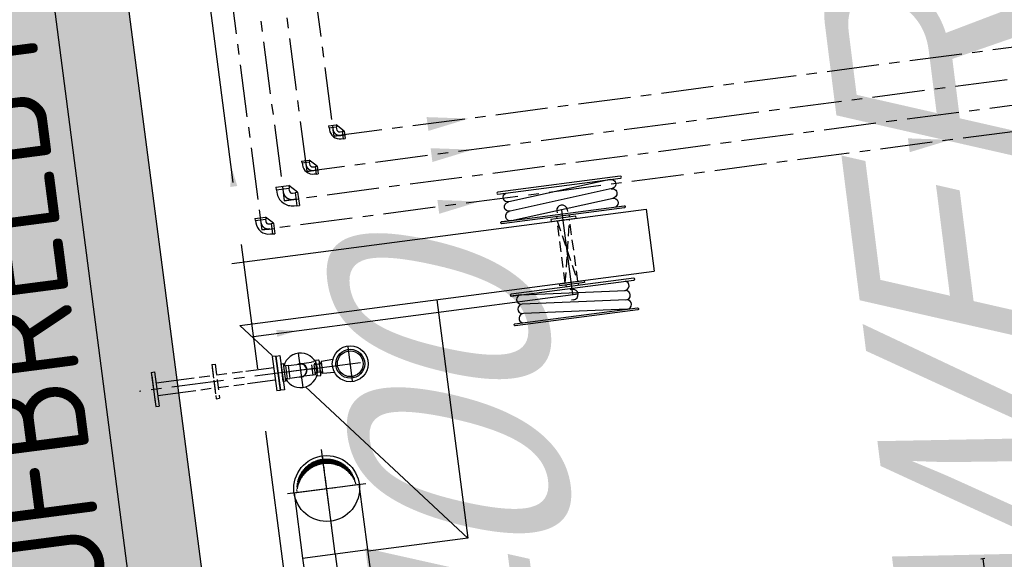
# Model space of a CAD drawing. Extents: x 117893332 to 118394757, y 454959407 to 455669244.
# Tile 242 of 256: x 118248366 to 118253081, y 455254852 to 455257434. Entities that reach past the tile are written whole.
import ezdxf

# ---------------------------------------------------------------- set-up
doc = ezdxf.new("R2010")
doc.units = 0
doc.header["$LTSCALE"] = 200
for name, pattern in [('AM_ISO08W050', [18, 12, -1.5, 3, -1.5]), ('CENTER', [2, 1.25, -0.25, 0.25, -0.25]), ('CENTER2', [1.125, 0.75, -0.125, 0.125, -0.125]), ('HIDDEN', [0.375, 0.25, -0.125])]:
    doc.linetypes.add(name, pattern=pattern)
doc.layers.get('0').update_dxf_attribs({"linetype": 'CONTINUOUS'})
for name, color, linetype in [('01', 6, 'CONTINUOUS'), ('0H', 6, 'CENTER'), ('0Hid', 6, 'HIDDEN'), ('0Hu1', 6, 'CONTINUOUS'), ('0Symbol', 6, 'CONTINUOUS'), ('11', 6, 'CENTER'), ('EL_N_A_EB00----REVISIE~-_-----', 1, 'CONTINUOUS'), ('GRAAFWERKZAAMHEDEN', 6, 'CONTINUOUS'), ('ME_N_D_EB00----hollandia~-_-----', 135, 'CONTINUOUS'), ('WL5771--_T_KANAAL-H', 6, 'CONTINUOUS'), ('WL5773--_HARTLIJN', 6, 'CENTER2'), ('ZU_B_A_EB00---hSTAAL~-_-----', 1, 'CONTINUOUS'), ('ZU_B_D_EB00----ONDERDEEL~-_-----', 7, 'CONTINUOUS'), ('ZU_N_-_TB00----tekst__50_^200~-_-----', 7, 'CONTINUOUS'), ('ZU_N_-_TVRH----tekst__50_^200~-_-----', 253, 'CONTINUOUS'), ('ZU_N_A_HV01----_arcering verharding gv asfalt~v_-----', 253, 'CONTINUOUS'), ('ZU_N_A_HV02----_arcering verharding ov betontegels-halfsteensverband~v_-----', 253, 'CONTINUOUS'), ('ZU_N_A_HV02----molgoot ov betonstraatsteen~v_-----', 253, 'CONTINUOUS'), ('ZU_N_A_HV02AAR-_arcering verharding ov betonstraatsteen-halfsteensverband~v_-----', 253, 'CONTINUOUS')]:
    doc.layers.add(name, color=color, linetype=linetype)
doc.layers.add('AM_7', color=6, linetype='AM_ISO08W050', lineweight=25)
doc.layers.add('ZU_N_-_DX1AMA--_maatvoering_LIN__18_^200', color=7, linetype='CONTINUOUS', lineweight=18)
doc.styles.add('BURO-025', font='Isocp.shx', dxfattribs={"height": 500})
doc.styles.add('TAUW-ISOCP', font='tcb_isocp.shx')
doc.styles.add('tcb_isocp', font='tcb_isocp.shx')
doc.dimstyles.new('tzu18-dot_^200', dxfattribs={"dimscale": 200, "dimtxt": 1.8, "dimasz": 3, "dimexe": 2, "dimexo": 0, "dimgap": 0.5, "dimtad": 1, "dimdec": 0, "dimzin": 0, "dimdsep": 46, "dimtxsty": 'TAUW-ISOCP', "dimblk": 'DOTSMALL', "dimcen": 2, "dimdle": 1.5, "dimclre": 8, "dimadec": 0, "dimazin": 0, "dimtp": 1, "dimtm": 1, "dimtfac": 1, "dimtix": 1, "dimtmove": 1, "dimatfit": 3, "dimldrblk": 'DOTSMALL', "dimfxl": 1, "dimtvp": 0.5, "dimtolj": 1, "dimtzin": 0, "dimlwd": -1, "dimlwe": 5, "dimarcsym": 0})
pattern_1 = [(97.41631, (118248804.68, 455213277.58), (-208.2432, -27.10636), []), (187.4163, (118248804.68, 455213277.6), (54.2127, -416.4864), [210, -210]), (187.4163, (118248777.57, 455213485.83), (54.2127, -416.4864), [-210, 210])]

# ---------------------------------------------------------------- blocks, each defined once
blk = doc.blocks.new('_DotSmall')
at = {"color": 0, "linetype": 'ByBlock', "const_width": 0.5}
blk.add_lwpolyline([(-0.0625, 0, 1), (0.0625, 0, 1)], format="xyb", close=True, dxfattribs=at)
blk = doc.blocks.new('*D198')
at = {"layer": 'ZU_N_-_DX1AMA--_maatvoering_LIN__18_^200', "color": 0, "transparency": 16777216}
blk.add_line((118248559, 455234176.9), (118230724.3, 455371190.8), dxfattribs=at)
at = {"layer": 'ZU_N_-_DX1AMA--_maatvoering_LIN__18_^200', "color": 8, "lineweight": 5, "transparency": 16777216}
for p, q in [((118230316.8, 455370835.2), (118231159.7, 455370944.9)), ((118239728, 455233330), (118248916.9, 455234526.1))]:
    blk.add_line(p, q, dxfattribs=at)
at = {"layer": 'ZU_N_-_DX1AMA--_maatvoering_LIN__18_^200', "color": 0, "transparency": 16777216, "xscale": 600, "yscale": 600, "zscale": 600}
for p, rotation in [((118230763.1, 455370893.3), 97.41631319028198), ((118248520.3, 455234474.4), 277.416313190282)]:
    blk.add_blockref('_DotSmall', p, dxfattribs=dict(at, rotation=rotation))
at = {"layer": 'ZU_N_-_DX1AMA--_maatvoering_LIN__18_^200', "color": 0, "transparency": 16777216, "insert": (118247961.7, 455236596.2), "char_height": 360, "attachment_point": 5, "rotation": 97.4163, "style": 'TAUW-ISOCP'}
blk.add_mtext('\\A1;137570', dxfattribs=at)
blk = doc.blocks.new('df-DN50')
for points in [[(82.5, 10), (-82.5, 10), (-82.5, 28), (82.5, 28)], [(42.5, 0), (-42.5, 0), (-42.5, 10), (42.5, 10)]]:
    blk.add_lwpolyline(points, close=True)
blk = doc.blocks.new('LD150')
for p, q in [((-17, 500), (-17, 520)), ((233, 520), (233, 500)), ((-17, 510), (233, 510)), ((22, 75), (108, 510)), ((108, 510), (194, 75)), ((3, 142.5), (3, -142.5)), ((3, 142.5), (22, 142.5)), ((22, 142.5), (22, -142.5)), ((194, 142.5), (194, -142.5)), ((194, 142.5), (213, 142.5)), ((213, 142.5), (213, -142.5)), ((22, -75), (194, 75)), ((22, 75), (194, -75)), ((3, -142.5), (22, -142.5)), ((194, -142.5), (213, -142.5))]:
    blk.add_line(p, q)
blk = doc.blocks.new('meslghst')
for p, q in [((-251, -29), (-298.3, -29)), ((-249, -29.1), (249, -73.1)), ((-30, -10), (-30, -20)), ((30, -10), (30, -20)), ((249, -118.3), (-249, -74.3)), ((246.1, -163.2), (-249, -119.4)), ((247.1, -163.2), (295.2, -163.2))]:
    blk.add_line(p, q)
blk.add_lwpolyline([(60, 0), (60, -10), (-60, -10), (-60, 0)], close=True)
for points in [[(296, -29, 1), (296, -20), (-296, -20, 1), (-296, -29)], [(296, -163.2, -1), (296, -172.2), (-296, -172.2, -1), (-296, -163.2)]]:
    blk.add_lwpolyline(points, format="xyb", close=True)
for points in [[(245.1, -72.7, 0.888218), (254.2, -29, 0.888218)], [(-249, -119.4, 0.888218), (-258.2, -163.2, 0.888218)]]:
    blk.add_lwpolyline(points, format="xyb")
for centre, start, end in [((-251, -51.5), 84.9514, 264.9514), ((-251, -96.7), 84.9514, 264.9514), ((247.1, -95.5), 264.9514, 84.9514), ((247.1, -140.7), 264.9514, 84.9514)]:
    blk.add_arc(centre, 22.5, start, end)
blk = doc.blocks.new('knie90-DN25va')
for p, q in [((-52.6, -18.2), (-52.6, 18.2)), ((-43.2, 18.2), (-52.6, 18.2)), ((-43.2, -18.2), (-43.2, 18.2)), ((-33.8, 16.9), (-43.2, 16.9)), ((-43.2, -18.2), (-52.6, -18.2)), ((-52.6, -18.2), (-18.2, -52.6)), ((-33.8, -16.9), (-43.2, -16.9)), ((18.2, -43.2), (-18.2, -43.2)), ((-18.2, -52.6), (-18.2, -43.2)), ((-16.9, -43.2), (-16.9, -33.8)), ((16.9, -43.2), (16.9, -33.8)), ((18.2, -52.6), (18.2, -43.2)), ((18.2, -52.6), (-18.2, -52.6))]:
    blk.add_line(p, q)
at = {"color": 0, "linetype": 'ByBlock'}
for p, q in [((0, 0), (-52.6, 0)), ((0, -52.6), (0, 0))]:
    blk.add_line(p, q, dxfattribs=at)
for radius in [50.6, 16.9]:
    blk.add_arc((-33.8, -33.8), radius, 0, 90)
blk.add_arc((-33.8, -33.8), 33.8, 0, 90, dxfattribs=at)
blk = doc.blocks.new('knie90-DN40va')
for p, q in [((-59.2, -25.5), (-59.2, 25.5)), ((-48.6, 25.5), (-59.2, 25.5)), ((-48.6, -25.5), (-48.6, 25.5)), ((-38, 24.1), (-48.6, 24.1)), ((-59.2, -25.5), (-25.5, -59.2)), ((-48.6, -25.5), (-59.2, -25.5)), ((-38, -24.1), (-48.6, -24.1)), ((-24.1, -48.6), (-24.1, -38)), ((24.1, -48.6), (24.1, -38)), ((25.5, -48.6), (-25.5, -48.6)), ((-25.5, -59.2), (-25.5, -48.6)), ((25.5, -59.2), (-25.5, -59.2)), ((25.5, -59.2), (25.5, -48.6))]:
    blk.add_line(p, q)
at = {"color": 0, "linetype": 'ByBlock'}
for p, q in [((0, 0), (-59.2, 0)), ((0, -59.2), (0, 0))]:
    blk.add_line(p, q, dxfattribs=at)
for radius in [62.2, 13.9]:
    blk.add_arc((-38, -38), radius, 0, 90)
blk.add_arc((-38, -38), 38, 0, 90, dxfattribs=at)
blk = doc.blocks.new('*X118')
at = {"color": 0}
for p, q in [((-0.05, 0.374), (-0.05, 0.449)), ((-0.04, 0.375), (-0.04, 0.45)), ((-0.03, 0.375), (-0.03, 0.451)), ((-0.02, 0.376), (-0.02, 0.452)), ((-0.01, 0.376), (-0.01, 0.452)), ((0, 0.376), (0, 0.452)), ((0.01, 0.376), (0.01, 0.452)), ((0.02, 0.376), (0.02, 0.452)), ((0.03, 0.375), (0.03, 0.451)), ((0.04, 0.375), (0.04, 0.45)), ((0.05, 0.374), (0.05, 0.449)), ((-0.33, 0.237), (-0.33, 0.309)), ((-0.32, 0.247), (-0.32, 0.319)), ((-0.31, 0.256), (-0.31, 0.329)), ((-0.3, 0.265), (-0.3, 0.338)), ((-0.29, 0.273), (-0.29, 0.347)), ((-0.28, 0.281), (-0.28, 0.355)), ((-0.27, 0.289), (-0.27, 0.363)), ((-0.26, 0.296), (-0.26, 0.37)), ((-0.25, 0.302), (-0.25, 0.377)), ((-0.24, 0.309), (-0.24, 0.383)), ((-0.23, 0.315), (-0.23, 0.389)), ((-0.22, 0.32), (-0.22, 0.395)), ((-0.21, 0.326), (-0.21, 0.4)), ((-0.2, 0.331), (-0.2, 0.405)), ((-0.19, 0.335), (-0.19, 0.41)), ((-0.18, 0.34), (-0.18, 0.415)), ((-0.17, 0.344), (-0.17, 0.419)), ((-0.16, 0.348), (-0.16, 0.423)), ((-0.15, 0.351), (-0.15, 0.426)), ((-0.14, 0.355), (-0.14, 0.43)), ((-0.13, 0.358), (-0.13, 0.433)), ((-0.12, 0.36), (-0.12, 0.436)), ((-0.11, 0.363), (-0.11, 0.439)), ((-0.1, 0.365), (-0.1, 0.441)), ((-0.09, 0.367), (-0.09, 0.443)), ((-0.08, 0.369), (-0.08, 0.445)), ((-0.07, 0.371), (-0.07, 0.447)), ((-0.06, 0.372), (-0.06, 0.448)), ((0.06, 0.372), (0.06, 0.448)), ((0.07, 0.371), (0.07, 0.447)), ((0.08, 0.369), (0.08, 0.445)), ((0.09, 0.367), (0.09, 0.443)), ((0.1, 0.365), (0.1, 0.441)), ((0.11, 0.363), (0.11, 0.439)), ((0.12, 0.36), (0.12, 0.436)), ((0.13, 0.358), (0.13, 0.433)), ((0.14, 0.355), (0.14, 0.43)), ((0.15, 0.351), (0.15, 0.426)), ((0.16, 0.348), (0.16, 0.423)), ((0.17, 0.344), (0.17, 0.419)), ((0.18, 0.34), (0.18, 0.415)), ((0.19, 0.335), (0.19, 0.41)), ((0.2, 0.331), (0.2, 0.405)), ((0.21, 0.326), (0.21, 0.4)), ((0.22, 0.32), (0.22, 0.395)), ((0.23, 0.315), (0.23, 0.389)), ((0.24, 0.309), (0.24, 0.383)), ((0.25, 0.302), (0.25, 0.377)), ((0.26, 0.296), (0.26, 0.37)), ((0.27, 0.289), (0.27, 0.363)), ((0.28, 0.281), (0.28, 0.355)), ((0.29, 0.273), (0.29, 0.347)), ((0.3, 0.265), (0.3, 0.338)), ((0.31, 0.256), (0.31, 0.329)), ((0.32, 0.247), (0.32, 0.319)), ((0.33, 0.237), (0.33, 0.309)), ((-0.42, 0.104), (-0.42, 0.167)), ((-0.41, 0.125), (-0.41, 0.191)), ((-0.4, 0.143), (-0.4, 0.211)), ((-0.39, 0.16), (-0.39, 0.229)), ((-0.38, 0.175), (-0.38, 0.245)), ((-0.37, 0.189), (-0.37, 0.26)), ((-0.36, 0.203), (-0.36, 0.273)), ((-0.35, 0.215), (-0.35, 0.286)), ((-0.34, 0.226), (-0.34, 0.298)), ((0.34, 0.226), (0.34, 0.298)), ((0.35, 0.215), (0.35, 0.286)), ((0.36, 0.203), (0.36, 0.273)), ((0.37, 0.189), (0.37, 0.26)), ((0.38, 0.175), (0.38, 0.245)), ((0.39, 0.16), (0.39, 0.229)), ((0.4, 0.143), (0.4, 0.211)), ((0.41, 0.125), (0.41, 0.191)), ((0.42, 0.104), (0.42, 0.167)), ((-0.45, 0.011), (-0.45, 0.044)), ((-0.44, 0.05), (-0.44, 0.104)), ((-0.43, 0.079), (-0.43, 0.14)), ((0.43, 0.079), (0.43, 0.14)), ((0.44, 0.05), (0.44, 0.104)), ((0.45, 0.011), (0.45, 0.044))]:
    blk.add_line(p, q, dxfattribs=at)
blk = doc.blocks.new('karods')
blk.add_circle((0, 0), 0.5)
at = {"layer": 'WL5773--_HARTLIJN'}
for p, q in [((0, -0.6), (0, 0.6)), ((-0.6, 0), (0.6, 0))]:
    blk.add_line(p, q, dxfattribs=at)
at = {"layer": 'WL5771--_T_KANAAL-H', "color": 1}
blk.add_blockref('*X118', (0, 0), dxfattribs=at)
blk = doc.blocks.new('OBO31500090SH')
blk.add_lwpolyline([(-157.5, 0), (-157.5, -315), (157.5, -315), (157.5, 0)])
at = {"layer": 'WL5773--_HARTLIJN'}
for p, q in [((0, -315), (0, 157.5)), ((-157.5, 0), (157.5, 0))]:
    blk.add_line(p, q, dxfattribs=at)
at = {"xscale": 315, "yscale": 315, "zscale": 315}
blk.add_blockref('karods', (0, 0), dxfattribs=at)
blk = doc.blocks.new('karo')
for p, q in [((1, 0.5), (0, 0.5)), ((0, -0.5), (1, -0.5))]:
    blk.add_line(p, q)
at = {"layer": 'WL5773--_HARTLIJN'}
blk.add_line((0, 0), (1, 0), dxfattribs=at)
blk = doc.blocks.new('knie90-DN50va')
for p, q in [((-68.7, -31.7), (-68.7, 31.7)), ((-56.5, 31.7), (-68.7, 31.7)), ((-56.5, -31.7), (-56.5, 31.7)), ((-44.2, 30.2), (-56.5, 30.2)), ((-68.7, -31.7), (-31.7, -68.7)), ((-56.5, -31.7), (-68.7, -31.7)), ((-44.2, -30.1), (-56.5, -30.1)), ((-30.1, -56.5), (-30.1, -44.2)), ((30.2, -56.5), (30.2, -44.2)), ((31.7, -56.5), (-31.7, -56.5)), ((-31.7, -68.7), (-31.7, -56.5)), ((31.7, -68.7), (-31.7, -68.7)), ((31.7, -68.7), (31.7, -56.5))]:
    blk.add_line(p, q)
at = {"color": 0, "linetype": 'ByBlock'}
for p, q in [((0, 0), (-68.7, 0)), ((0, -68.7), (0, 0))]:
    blk.add_line(p, q, dxfattribs=at)
for radius in [74.3, 14]:
    blk.add_arc((-44.2, -44.2), radius, 0, 90)
blk.add_arc((-44.2, -44.2), 44.2, 0, 90, dxfattribs=at)
blk = doc.blocks.new('slibverwerkingsgebouw')
for p, q in [((9911.4, 5206.7), (9911.4, 5216.7)), ((9961.4, 5206.8), (9961.4, 5216.8)), ((10343.7, 5232), (10333.7, 5232)), ((10343.7, 5182), (10333.7, 5182))]:
    blk.add_line(p, q)
for centre, start, end in [((9936.4, 5206.8), 180.0391, 0.0391), ((10343.7, 5207), 270.0391, 90.0391)]:
    blk.add_arc(centre, 25, start, end)
at = {"layer": '01'}
for p, q in [((9827.6, 7256.7), (9662.6, 7256.6)), ((9662.6, 7256.6), (9662.6, 7240.6)), ((9827.6, 7240.7), (9662.6, 7240.6)), ((9811.3, 7256.7), (9684.6, 7256.6)), ((9714.9, 7240.6), (9715, 7106.6)), ((9775.2, 7240.7), (9775.3, 7106.7)), ((9827.6, 7256.7), (9827.6, 7240.7)), ((9715.2, 6806.6), (9715.3, 6672.6)), ((9775.5, 6806.7), (9775.6, 6672.7)), ((9828, 6672.7), (9663, 6672.6)), ((9663, 6656.6), (9663, 6672.6)), ((9828, 6656.7), (9663, 6656.6)), ((9811.7, 6656.7), (9685, 6656.6)), ((9828, 6656.7), (9828, 6672.7)), ((9777, 6615.5), (9713.7, 6615.5)), ((9713.7, 6615.5), (9713.7, 6603.2)), ((9777, 6603.3), (9713.7, 6603.2)), ((9715.2, 6603.2), (9715.2, 6546.8)), ((9715.3, 6615.5), (9715.3, 6625.6)), ((9715.3, 6623), (9775.6, 6623.1)), ((9775.5, 6603.3), (9775.5, 6546.8)), ((9775.6, 6615.5), (9775.6, 6625.7)), ((9777, 6615.5), (9777, 6603.3)), ((9714.1, 6386.6), (9717, 6442.2)), ((9777.2, 6386.7), (9774.2, 6442.3))]:
    blk.add_line(p, q, dxfattribs=at)
for radius in [69.2, 61.7]:
    blk.add_circle((9745.7, 6306.7), radius, dxfattribs=at)
for centre, radius, start, end in [((9745.5, 6547.1), 82.5, 111.4746, 68.6035), ((9745.4, 6547.1), 31.7, 161.3719, 17.0675), ((9745.4, 6547.1), 30.2, 180.0391, 0.0391)]:
    blk.add_arc(centre, radius, start, end, dxfattribs=at)
at = {"layer": '0H'}
for p, q in [((9745.6, 6518.3), (9745, 7323.8)), ((18032.1, 6649.3), (10435.2, 6644.1)), ((9745.6, 6464.6), (9745.5, 6629.6)), ((10439.3, 607.1), (10435.2, 6644.1)), ((9828, 6547.1), (9663, 6547)), ((17726.8, 6524.2), (10560.3, 6519.3)), ((10563, 2462.2), (10560.3, 6519.3)), ((17726.9, 6399.2), (10685.4, 6394.4)), ((10688.2, 2212.3), (10685.4, 6394.4)), ((17566.6, 6249), (10835.5, 6244.5)), ((10838.3, 2012.4), (10835.5, 6244.5))]:
    blk.add_line(p, q, dxfattribs=at)
at = {"layer": '0Hid'}
for p, q in [((9715, 7106.6), (9715.1, 6964.6)), ((9775.3, 7106.7), (9775.4, 6964.7)), ((9827.8, 6964.7), (9662.8, 6964.6)), ((9662.8, 6964.6), (9662.8, 6948.6)), ((9827.8, 6948.7), (9662.8, 6948.6)), ((9811.5, 6964.7), (9684.8, 6964.6)), ((9715.1, 6948.6), (9715.2, 6806.6)), ((9775.4, 6948.7), (9775.5, 6806.7)), ((9827.8, 6964.7), (9827.8, 6948.7)), ((9715.4, 6490.6), (9715.4, 6536.9)), ((9775.7, 6490.6), (9775.7, 6537.8)), ((9708.1, 6468.7), (9708.1, 6454.9)), ((9713.9, 6490.6), (9777.3, 6490.6)), ((9713.9, 6478.3), (9713.9, 6490.6)), ((9713.9, 6478.3), (9777.3, 6478.3)), ((9773.7, 6471.7), (9717.4, 6471.6)), ((9723.4, 6478.2), (9723.4, 6471.6)), ((9726.4, 6478.2), (9726.4, 6471.6)), ((9726.8, 6468.7), (9726.8, 6454.9)), ((9764.4, 6468.7), (9764.4, 6454.9)), ((9764.8, 6478.3), (9764.8, 6471.7)), ((9767.7, 6471.7), (9767.7, 6478.3)), ((9777.3, 6478.3), (9777.3, 6490.6)), ((9783.1, 6454.9), (9783.1, 6468.7)), ((9717.5, 6451.9), (9773.7, 6452)), ((9726.8, 6451.9), (9717.5, 6451.9)), ((9771.7, 6444.7), (9719.5, 6444.6)), ((9723.4, 6451.9), (9723.4, 6444.6)), ((9726.4, 6451.9), (9726.4, 6444.6)), ((9764.8, 6452), (9764.8, 6444.7)), ((9767.8, 6444.7), (9767.8, 6452)), ((9996.4, 5235.8), (10296.4, 5236)), ((9996.4, 5235.8), (10296.5, 5176)), ((10296.4, 5236), (9996.5, 5175.8)), ((9996.5, 5175.8), (10296.5, 5176))]:
    blk.add_line(p, q, dxfattribs=at)
for centre, radius, start, end in [((9717.5, 6455.3), 16.4, 55.0787, 124.9994), ((9745.6, 6410.6), 61.1, 72.1425, 107.9356), ((9773.7, 6455.3), 16.4, 55.0787, 124.9994), ((9717.4, 6468.3), 16.4, 235.0787, 304.9994), ((9719.5, 6442.1), 2.55, 90.0391, 177.0391), ((9745.6, 6513), 61.1, 252.1425, 287.9356), ((9773.7, 6468.3), 16.4, 235.0787, 304.9994), ((9771.7, 6442.1), 2.55, 3.0391, 90.0391)]:
    blk.add_arc(centre, radius, start, end, dxfattribs=at)
at = {"layer": '0Hu1'}
for p, q in [((9995.4, 6806.8), (9833.2, 6672.7)), ((9995.4, 6806.8), (9996.7, 4806.8)), ((10295.4, 6807), (10296.7, 4807)), ((9664.3, 6532.9), (8846, 5856)), ((8845.8, 5856), (8845.5, 6338.1)), ((9996, 5856.8), (8845.8, 5856)), ((10296.7, 4807), (9996.7, 4806.8))]:
    blk.add_line(p, q, dxfattribs=at)
blk.add_circle((9745.7, 6306.7), 86, dxfattribs=at)
at = {"layer": '0Symbol'}
for points in [[(10469.1, 5791.9), (10435.9, 5591.9), (10402.4, 5791.8)], [(10719.1, 5792), (10685.9, 5592), (10652.4, 5792)], [(10869.1, 5792.1), (10835.9, 5592.1), (10802.4, 5792.1)], [(10470.7, 3519.7), (10437.5, 3319.7), (10404, 3519.7)]]:
    blk.add_solid(points, dxfattribs=at)
at = {"layer": '11'}
for p, q in [((9745.6, 6507.6), (9745.7, 6246.8)), ((9664, 6306.6), (9827.4, 6306.7))]:
    blk.add_line(p, q, dxfattribs=at)
at = {"layer": 'AM_7'}
for p, q in [((3478.3, 6745.2), (18242, 6755.3)), ((9935.4, 6749.6), (9936.4, 5181.8)), ((9936.4, 5206.8), (10343.7, 5207))]:
    blk.add_line(p, q, dxfattribs=at)
for points in [[(10658.9, 6766.8), (10658.9, 6733.4), (10758.9, 6750.2)], [(9952.1, 6637.1), (9918.8, 6637), (9935.5, 6537.1)]]:
    blk.add_solid(points, dxfattribs=at)
at = {"layer": '01', "rotation": 0.03906527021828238}
blk.add_blockref('df-DN50', (9745.5, 6625.6), dxfattribs=at)
at = {"layer": '0Hu1', "color": 1, "linetype": 'CENTER', "rotation": 90.03906185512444}
for name, p in [('knie90-DN40va', (10435.2, 6644.1)), ('knie90-DN50va', (10560.3, 6519.3)), ('knie90-DN25va', (10685.4, 6394.4)), ('knie90-DN25va', (10835.5, 6244.5))]:
    blk.add_blockref(name, p, dxfattribs=at)
at = {"layer": '0Hu1', "rotation": 270.0390618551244}
blk.add_blockref('meslghst', (9996.5, 5204.3), dxfattribs=at)
at = {"layer": '0Hu1', "xscale": -1}
for name, p, rotation in [('meslghst', (10296.5, 5204.6), 90.03906185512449), ('LD150', (8412.1, 2913.7), 0.03906527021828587)]:
    blk.add_blockref(name, p, dxfattribs=dict(at, rotation=rotation))
at = {"layer": 'ZU_B_A_EB00---hSTAAL~-_-----', "xscale": 163.0463250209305, "yscale": 314.9999999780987, "zscale": 315, "rotation": 180.0162400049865}
blk.add_blockref('karo', (8853.4, 6495.6), dxfattribs=at)
at = {"layer": 'ZU_B_A_EB00---hSTAAL~-_-----', "rotation": 270.0390618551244}
blk.add_blockref('OBO31500090SH', (9168.4, 6495.8), dxfattribs=at)
blk = doc.blocks.new('A$C6DFC50BF')
at = {"layer": 'GRAAFWERKZAAMHEDEN'}
blk.add_lwpolyline([(62068.1, -58359.8), (69491.3, -58359.8), (69491.3, -59073.5), (62068.1, -59073.5)], close=True, dxfattribs=at)
at = {"layer": 'GRAAFWERKZAAMHEDEN', "color": 2, "style": 'BURO-025'}
blk.add_text('SLEUFBREEDTE=1000mm', height=500, rotation=359.9837, dxfattribs=at).set_placement((62102.2, -58969.5))

msp = doc.modelspace()

# ---------------------------------------------------------------- hatches: boundary and pattern name
at = {"layer": 'ZU_N_A_HV01----_arcering verharding gv asfalt~v_-----'}
h = msp.add_hatch(dxfattribs=at)
h.set_pattern_fill('ASFALT', color=256, scale=3000)
h.set_pattern_definition([(157.41631, (118248804.68, 455213277.6), (-144.0122, -346.24485), []), (217.41631, (118248804.68, 455213277.6), (227.85075, -297.8406), [])])
h.paths.add_polyline_path([(118253562.5, 455173882.8, -0.413671), (118245855.8, 455163886.8), (118232779.4, 455162183.4, -0.239601), (118226539.3, 455164396.4), (118222931.6, 455163926.7), (118222383.7, 455168135.5), (118218106.9, 455167574.6), (118214434.7, 455164219.5), (118215506.4, 455155986.2), (118286398.3, 455165214), (118285827.7, 455169598.1), (118269443.6, 455167465.5, -0.414214), (118257765.8, 455176453.3), (118256227.9, 455188268.7, -0.414214), (118265215.7, 455199946.5), (118292266.1, 455203467.5), (118291600.1, 455208584.4), (118288512.1, 455208182.4, -0.414214), (118286360.3, 455209838.5), (118282082.5, 455242702.4), (118277103.6, 455242054.3, -0.414214), (118269661, 455247782.5), (118267518.7, 455264240.6), (118262945.7, 455263645.4), (118267639.6, 455227475.9), (118267223.1, 455227422), (118267223.1, 455227421.8), (118252708.4, 455225559), (118252749.8, 455225241.2), (118251437.4, 455225070.9), (118250715, 455230620.6), (118243327.3, 455287376.9), (118243629.7, 455287416.2), (118243124.4, 455290872.4), (118240928.7, 455307740.1, -0.414214), (118245603.8, 455313814.3), (118274546.5, 455317581.7), (118274030.2, 455321548.3), (118245583.3, 455317845.4, -0.414214), (118239509, 455322520.5), (118233549.8, 455368302.3, 0.414214), (118222813.3, 455376565.6), (118207809.9, 455374612.7, 0.414214), (118199546.6, 455363876.2), (118205505.9, 455318094.4, -0.414212), (118200830.9, 455312020.1), (118163460.6, 455307155.6), (118165370.9, 455292480.2), (118168069.6, 455292831.5), (118168020.6, 455293207.6, -0.414213), (118177008.5, 455304885.4), (118193278.4, 455307003.2, -0.134342), (118196112.3, 455306610.7), (118204322.8, 455303093.5), (118205538.1, 455305921.5, -0.264812), (118209818.1, 455309156.2), (118230144.2, 455311802, -0.414214), (118236218.5, 455307127), (118240860.1, 455271468.1, -0.414214), (118236185, 455265393.9), (118214173, 455262528.6), (118214897.7, 455256960.6, -0.414214), (118212810.3, 455254248.5), (118211683.3, 455254101.8), (118212034, 455251407.1), (118215577.2, 455248630.1), (118219142.1, 455249094.1), (118218436.6, 455254511.8, -0.414229), (118220524, 455257224), (118236969.8, 455259364.7, -0.414213), (118243044, 455254689.7), (118246252.7, 455230039.7)])
h.paths.add_polyline_path([(118261528.7, 455214269.2, -0.414214), (118263616.1, 455216981.4), (118275257.9, 455218496.7, -0.414214), (118277970, 455216409.4), (118278976.7, 455208675.7, -0.414214), (118276889.3, 455205963.6), (118274097.8, 455205600.3, -0.414214), (118272506.4, 455206825.1), (118272485.3, 455206987.6), (118269242.6, 455206565.5), (118269263.8, 455206403, -0.414214), (118268038.9, 455204811.6), (118265247.5, 455204448.2, -0.414214), (118262535.4, 455206535.6)], flags=16)
h.paths.add_polyline_path([(118241537.9, 455300913.5), (118240100, 455300726.2), (118239912.7, 455302164.1), (118241350.6, 455302351.4)], flags=16)
h.paths.add_polyline_path([(118240440.7, 455309039.9), (118239002.9, 455308852.6), (118238815.6, 455310290.4), (118240253.4, 455310477.7)], flags=16)
h.paths.add_polyline_path([(118229627.9, 455315768.6), (118215546.7, 455313935.7, -0.414214), (118209472.4, 455318610.7), (118204138, 455359592.1, -0.414239), (118213125.7, 455371270.9), (118217290.6, 455371813, -0.414214), (118228968.4, 455362825.1), (118234303, 455321842.8, -0.414214)], flags=16)
h.paths.add_polyline_path([(118229573.7, 455316185), (118215492.5, 455314352.1, -0.414214), (118209888.9, 455318664.9), (118204554.5, 455359646.4, -0.41424), (118213180, 455370854.4), (118217344.8, 455371396.5, -0.414214), (118228551.9, 455362770.9), (118233886.5, 455321788.6, -0.414214)], flags=0)
h.paths.add_polyline_path([(118232786.1, 455366810.1), (118231546.6, 455366648.6), (118231359.3, 455368086.5), (118232598.8, 455368248)], flags=0)
at = {"layer": 'ZU_N_A_HV02----_arcering verharding ov betontegels-halfsteensverband~v_-----'}
h = msp.add_hatch(dxfattribs=at)
h.set_pattern_fill('TEGELS', color=256, scale=1200)
h.set_pattern_definition([(97.4163, (118248804.68, 455213277.58), (-297.4903, -38.7234), []), (187.4163, (118248804.68, 455213277.58), (38.7234, -297.4903), [300, -300]), (187.4163, (118248785.3, 455213426.33), (38.7234, -297.4903), [-300, 300])])
h.paths.add_polyline_path([(118278797.8, 455275302), (118282155.1, 455249509.7), (118281628, 455249441.1, 0.40884), (118275544.1, 455254035.1, 0.414213), (118270851, 455247937.4, 0.414214), (118276948.7, 455243244.3), (118282393.7, 455243953.1), (118282475, 455243328.3), (118277030, 455242619.6, -0.414214), (118270226.2, 455247856.1), (118268064.6, 455264463), (118267915.8, 455264443.6), (118262361.2, 455263720.6), (118262374.8, 455263615.9), (118259791, 455263277.8), (118258893.8, 455270189.9), (118247423.9, 455268677.9), (118247098.8, 455271175.8), (118246029, 455271036.6), (118246016.1, 455271135.7), (118271409.6, 455274441.1), (118270783.6, 455279250.4, 0.01833), (118271686.5, 455280061.2), (118272414.2, 455274471)])
h.paths.add_polyline_path([(118275200, 455256671.9, -1), (118273935.1, 455266389.9, -1)], flags=16)
h.paths.add_polyline_path([(118278757, 455268641), (118261899.4, 455266446.7), (118261318.5, 455270909.9), (118278176, 455273104.2)], flags=16)
h.paths.add_polyline_path([(118277060.1, 455243154.9), (118277098.8, 455242857.4), (118276801.3, 455242818.7), (118276762.6, 455243116.2)], flags=16)
at = {"layer": 'ZU_N_A_HV02----molgoot ov betonstraatsteen~v_-----'}
h = msp.add_hatch(dxfattribs=at)
h.set_pattern_fill('BRICK', color=256, scale=33.07086)
h.set_pattern_definition(pattern_1)
h.paths.add_polyline_path([(118236130.8, 455265810.4), (118213702.3, 455262890.9), (118213756.5, 455262474.4), (118214481.2, 455256906.4, -0.414214), (118212756.1, 455254665), (118211212.6, 455254464), (118211639.7, 455251182.5), (118215456.8, 455248190.8), (118219612.8, 455248731.8), (118218853.1, 455254566, -0.41423), (118220578.2, 455256807.5), (118237024, 455258948.2, -0.414214), (118242627.6, 455254635.5), (118245836.2, 455229985.5), (118253115.1, 455174065.7, -0.421725), (118245799.5, 455164303), (118232725.2, 455162599.9, -0.247725), (118226700.8, 455164841), (118223293.5, 455164399.8), (118222746, 455168606.4), (118217921.3, 455167973.9), (118213990, 455164382.1), (118215144.2, 455155515.5), (118286452.5, 455164797.5), (118286398.3, 455165214), (118215506.4, 455155986.2), (118214434.7, 455164219.5), (118218106.9, 455167574.6), (118222383.7, 455168135.5), (118222931.6, 455163926.7), (118226539.3, 455164396.4, 0.239601), (118232779.4, 455162183.4), (118245855.8, 455163886.8, 0.413671), (118253562.5, 455173882.8), (118246252.7, 455230039.7), (118243044, 455254689.7, 0.414213), (118236969.8, 455259364.7), (118220524, 455257224, 0.414229), (118218436.6, 455254511.8), (118219142.1, 455249094.1), (118215577.2, 455248630.1), (118212034, 455251407.1), (118211683.3, 455254101.8), (118212810.3, 455254248.5, 0.414214), (118214897.7, 455256960.6), (118214173, 455262528.6), (118236185, 455265393.9, 0.414214), (118240860.1, 455271468.1), (118236218.5, 455307127, 0.414214), (118230144.2, 455311802), (118209818.1, 455309156.2, 0.264812), (118205538.1, 455305921.5), (118204322.8, 455303093.5), (118196112.3, 455306610.7, 0.134342), (118193278.4, 455307003.2), (118177008.5, 455304885.4, 0.414213), (118168020.6, 455293207.6), (118168069.6, 455292831.5), (118168486.1, 455292885.7), (118168437.1, 455293261.8, -0.414213), (118177062.7, 455304468.9), (118193332.6, 455306586.7, -0.134342), (118195946.9, 455306224.6), (118199133.4, 455304859.6), (118204543.5, 455302542), (118205924.4, 455305755.6, -0.264823), (118209872.9, 455308739.8), (118222173, 455310340.9), (118230198.4, 455311385.5, -0.414214), (118235802, 455307072.8), (118240443.6, 455271413.9, -0.414214)])
h = msp.add_hatch(dxfattribs=at)
h.set_pattern_fill('BRICK', color=256, scale=33.07086)
h.set_pattern_definition(pattern_1)
h.paths.add_polyline_path([(118250715, 455230620.6), (118251437.4, 455225070.9), (118252749.8, 455225241.2), (118252695.5, 455225658.2), (118251799.7, 455225541.6), (118247263.4, 455260391.7, -0.036201), (118247220.9, 455260383, -1), (118247143.4, 455260978, -0.036201), (118247186.7, 455260980.5), (118243743.7, 455287431.1), (118243327.3, 455287376.9)])
at = {"layer": 'ZU_N_A_HV02AAR-_arcering verharding ov betonstraatsteen-halfsteensverband~v_-----'}
h = msp.add_hatch(dxfattribs=at)
h.set_pattern_fill('BRICK', color=256, scale=33.07086, angle=90, style=0)
h.set_pattern_definition([(187.4163, (118248804.68, 455213277.58), (27.1064, -208.2432), []), (277.4163, (118248804.68, 455213277.6), (416.4864, 54.2127), [210, -210]), (277.4163, (118248596.43, 455213250.48), (416.4864, 54.2127), [-210, 210])])
h.paths.add_polyline_path([(118245959.6, 455271027.5), (118251879, 455225551.9), (118252695.6, 455225658.2), (118250096.7, 455245938), (118250380.5, 455246024.3), (118247098.8, 455271175.8)])

# ---------------------------------------------------------------- linework, layer by layer
at = {"layer": 'ZU_B_D_EB00----ONDERDEEL~-_-----'}
msp.add_lwpolyline([(118252695.6, 455225658.2), (118267210.2, 455227521), (118264580.9, 455247829.2), (118257461.2, 455246937.4), (118255050.9, 455265356.9), (118255059.7, 455265353.8), (118247983.1, 455264416.7), (118250380.5, 455246024.3), (118250096.7, 455245938), (118252695.6, 455225658.2)], dxfattribs=at)

# ---------------------------------------------------------------- block references
at = {"layer": 'EL_N_A_EB00----REVISIE~-_-----', "rotation": 97.41631319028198}
msp.add_blockref('A$C6DFC50BF', (118198465.7, 455184465.5), dxfattribs=at)
at = {"layer": 'ME_N_D_EB00----hollandia~-_-----', "rotation": 97.41631319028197}
msp.add_blockref('slibverwerkingsgebouw', (118257461.2, 455246937.4), dxfattribs=at)

# ---------------------------------------------------------------- texts
at = {"layer": 'ZU_N_-_TB00----tekst__50_^200~-_-----', "style": 'tcb_isocp', "oblique": 20.0002}
msp.add_text('SLIBVERWERKINGSGEBOUW', height=1000, rotation=97.1818, dxfattribs=at).set_placement((118254303.5, 455248890))
at = {"layer": 'ZU_N_-_TVRH----tekst__50_^200~-_-----', "style": 'TAUW-ISOCP', "oblique": 20.0002}
msp.add_text('VP = +1.400', height=1000, rotation=97.4163, dxfattribs=at).set_placement((118251805.5, 455248942.4))

# ---------------------------------------------------------------- dimensions: what is measured, and where the dimension line sits
at = {"layer": 'ZU_N_-_DX1AMA--_maatvoering_LIN__18_^200'}
dim = msp.add_linear_dim(base=(118230763.1, 455370893.3), p1=(118239728, 455233330), p2=(118230316.8, 455370835.2), angle=97.4163, dimstyle='tzu18-dot_^200', dxfattribs=at)
dim.commit()
dim.dimension.update_dxf_attribs({"geometry": '*D198', "text_midpoint": (118248239.4, 455236632.3), "dimtype": 160})

doc.saveas('drawing.dxf')
